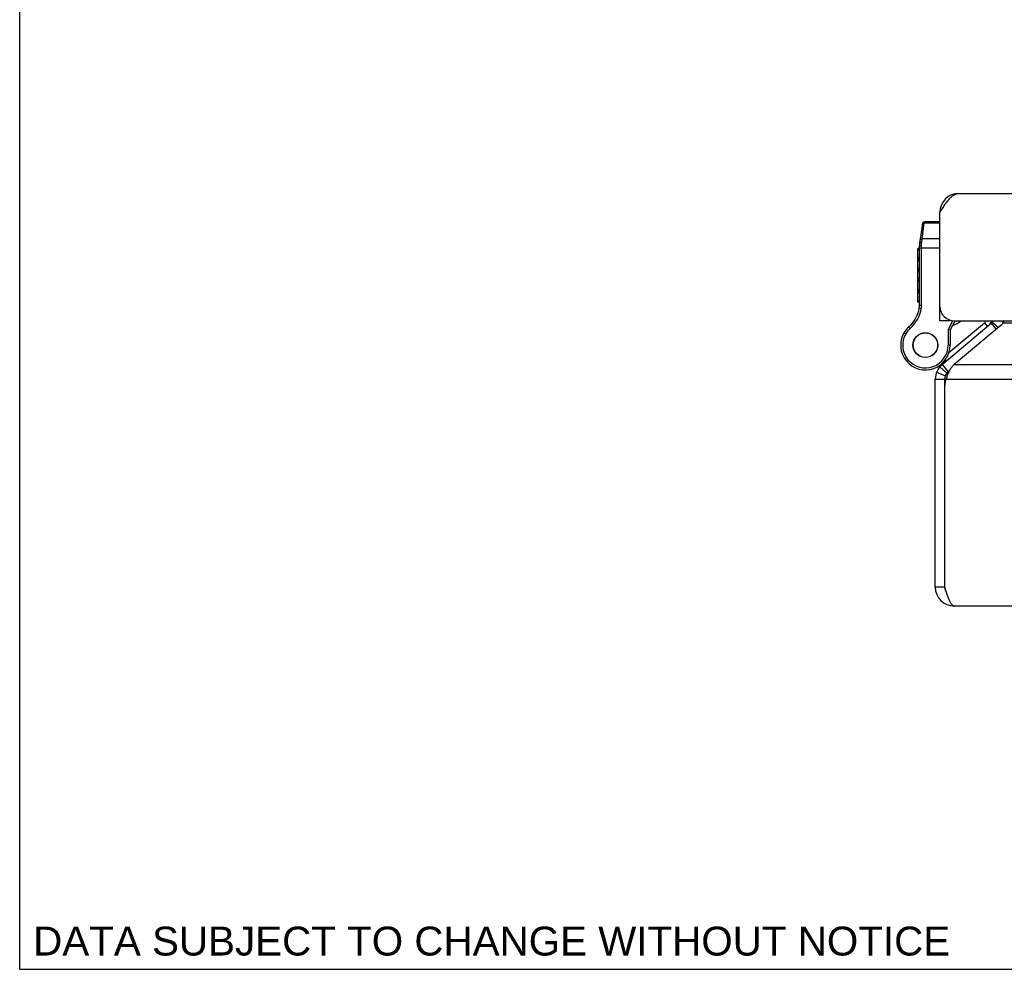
# Model space of a CAD drawing. Header units: inches. Extents: x 0 to 36.8, y 0 to 23.8.
# Tile 1 of 11: x 0 to 6.3, y 0 to 6. Entities that reach past the tile are written whole.
import ezdxf

# ---------------------------------------------------------------- set-up
doc = ezdxf.new("R2010")
doc.units = ezdxf.units.IN
doc.header["$LTSCALE"] = 2.021622
doc.header["$MEASUREMENT"] = 0
doc.layers.get('0').update_dxf_attribs({"linetype": 'CONTINUOUS'})
doc.layers.add('02___PRT_ALL_AXES', color=7, linetype='CONTINUOUS')
doc.layers.add('DIMENSIONS', color=7, linetype='CONTINUOUS')
doc.styles.get("Standard").update_dxf_attribs({"font": 'arial.ttf'})

msp = doc.modelspace()

# ---------------------------------------------------------------- linework, layer by layer
at = {"color": 7, "linetype": 'Continuous'}
for p, q in [((0, 0), (0, 23.7838)), ((5.8546, 4.8323), (5.8629, 4.8312)), ((5.742, 4.7438), (5.7248, 4.6206)), ((5.74, 4.6472), (5.7542, 4.7484)), ((5.742, 4.7438), (5.742, 4.7438)), ((5.7542, 4.7484), (5.7549, 4.755)), ((5.8536, 4.7484), (5.7542, 4.7484)), ((5.8536, 4.755), (5.7549, 4.755)), ((5.7376, 4.6254), (5.74, 4.6472)), ((5.8536, 4.6472), (5.74, 4.6472)), ((5.7236, 4.2267), (5.7236, 4.6033)), ((5.7236, 4.5913), (5.8536, 4.5913)), ((5.7328, 4.6063), (5.7332, 4.6063)), ((5.7332, 4.6063), (5.7336, 4.6063)), ((5.7336, 4.6063), (5.734, 4.6063)), ((5.7347, 4.6064), (5.7351, 4.6064)), ((5.7351, 4.6064), (5.7355, 4.6064)), ((5.7355, 4.6064), (5.736, 4.6064)), ((5.7366, 4.6096), (5.7367, 4.6109)), ((5.7366, 4.6083), (5.7366, 4.6096)), ((5.7366, 4.607), (5.7366, 4.6083)), ((5.7366, 4.2267), (5.7366, 4.607)), ((5.7367, 4.6121), (5.7368, 4.6134)), ((5.7367, 4.6109), (5.7367, 4.6121)), ((5.7368, 4.6146), (5.7369, 4.6159)), ((5.7368, 4.6134), (5.7368, 4.6146)), ((5.7369, 4.6171), (5.737, 4.6183)), ((5.7369, 4.6159), (5.7369, 4.6171)), ((5.737, 4.6183), (5.7371, 4.6195)), ((5.7371, 4.6195), (5.7372, 4.6207)), ((5.7372, 4.6207), (5.7373, 4.6219)), ((5.7373, 4.6219), (5.7374, 4.6231)), ((5.7374, 4.6231), (5.7375, 4.6243)), ((5.7375, 4.6243), (5.7376, 4.6254)), ((5.7221, 4.2075), (5.735, 4.2055)), ((5.7236, 4.2267), (5.7366, 4.2267)), ((5.8536, 4.1871), (5.8586, 4.1871)), ((5.6552, 4.0868), (5.6637, 4.077)), ((5.9136, 4.1267), (5.8536, 4.1267)), ((5.9058, 4.0696), (5.9357, 4.127)), ((5.9114, 3.9238), (6.1373, 4.1133)), ((5.9136, 4.1319), (5.9136, 4.1267)), ((5.9188, 4.0665), (5.9501, 4.1267)), ((6.1373, 4.1133), (6.1565, 4.0903)), ((6.1804, 4.1104), (6.2125, 4.072)), ((6.1871, 4.1169), (6.2258, 4.0832)), ((5.6253, 4.0508), (5.6253, 4.0509)), ((5.6253, 4.0509), (5.6365, 4.0443)), ((5.6253, 4.0508), (5.6365, 4.0443)), ((5.6365, 4.0443), (5.6365, 4.0443)), ((5.9058, 4.0696), (5.9058, 3.9715)), ((5.9188, 4.0665), (5.9058, 4.0696)), ((5.9188, 4.0665), (5.9188, 3.9715)), ((5.9188, 3.9715), (5.9058, 3.9715)), ((5.8187, 3.8248), (5.8191, 3.825)), ((5.8522, 3.8326), (5.8982, 3.7941)), ((5.867, 3.8474), (5.9056, 3.8014)), ((5.8856, 3.8748), (5.8914, 3.8679)), ((5.8322, 3.7987), (5.8882, 3.7771)), ((5.9056, 3.8014), (5.9125, 3.8073)), ((5.8242, 3.7555), (5.8842, 3.7555)), ((5.8842, 3.7156), (5.8842, 3.7555)), ((5.8842, 2.4314), (5.8242, 2.4314)), ((0, 0), (36.7568, 0))]:
    msp.add_line(p, q, dxfattribs=at)
at = {"color": 3, "linetype": 'Continuous'}
for p, q in [((5.9736, 4.9367), (15.6736, 4.9367)), ((5.8536, 4.1267), (5.8536, 4.8167)), ((5.867, 3.8474), (6.1804, 4.1104)), ((5.9436, 4.1267), (15.7036, 4.1267)), ((6.2434, 4.098), (5.9451, 3.8474)), ((15.3947, 4.1104), (6.2537, 4.1104)), ((5.9451, 3.8474), (15.7032, 3.8474)), ((5.8242, 2.4314), (5.8242, 3.7555)), ((5.8842, 2.4318), (5.8842, 3.7156)), ((5.8934, 3.7555), (15.7549, 3.7555)), ((15.7042, 2.3114), (5.9442, 2.3114))]:
    msp.add_line(p, q, dxfattribs=at)
for points in [[(5.8536, 4.8167), (5.8576, 4.8229), (5.8616, 4.8292), (5.8656, 4.8354), (5.8696, 4.8416), (5.8736, 4.8477), (5.8776, 4.8538), (5.8816, 4.8597), (5.8856, 4.8655), (5.8896, 4.8712), (5.8936, 4.8767), (5.8976, 4.882), (5.9016, 4.8872), (5.9056, 4.8922), (5.9096, 4.897), (5.9136, 4.9015), (5.9176, 4.9058), (5.9216, 4.9099), (5.9256, 4.9137), (5.9296, 4.9173), (5.9336, 4.9206), (5.9376, 4.9236), (5.9416, 4.9263), (5.9456, 4.9287), (5.9496, 4.9308), (5.9536, 4.9326), (5.9576, 4.934), (5.9616, 4.9352), (5.9656, 4.936), (5.9696, 4.9365), (5.9736, 4.9367)], [(6.2434, 4.098), (6.2463, 4.101), (6.2489, 4.104), (6.2514, 4.1072), (6.2537, 4.1104)], [(6.2537, 4.1104), (6.2554, 4.1124), (6.257, 4.1146), (6.2584, 4.1168), (6.2597, 4.1192), (6.2607, 4.1216), (6.2617, 4.1241), (6.2624, 4.1267)], [(5.9451, 3.8474), (5.9406, 3.8438), (5.9364, 3.8399), (5.9323, 3.8358), (5.9285, 3.8315), (5.9249, 3.827), (5.9215, 3.8222), (5.9183, 3.8173), (5.9152, 3.8122), (5.9124, 3.807), (5.9097, 3.8016)], [(5.9097, 3.8016), (5.9071, 3.7961), (5.9048, 3.7905), (5.9025, 3.7848), (5.9004, 3.779), (5.8985, 3.7732), (5.8967, 3.7673), (5.895, 3.7614), (5.8934, 3.7555)], [(5.9442, 2.3114), (5.942, 2.3116), (5.9399, 2.3122), (5.9377, 2.3131), (5.9356, 2.3145), (5.9334, 2.3161), (5.9313, 2.3182), (5.9292, 2.3206), (5.927, 2.3233), (5.9249, 2.3264), (5.9227, 2.3298), (5.9206, 2.3336), (5.9184, 2.3376), (5.9163, 2.342), (5.9142, 2.3466), (5.912, 2.3515), (5.9099, 2.3566), (5.9077, 2.362), (5.9056, 2.3676), (5.9034, 2.3734), (5.9013, 2.3794), (5.8992, 2.3855), (5.897, 2.3918), (5.8949, 2.3982), (5.8927, 2.4047), (5.8906, 2.4113), (5.8884, 2.418), (5.8863, 2.4247), (5.8842, 2.4314)]]:
    msp.add_lwpolyline(points, dxfattribs=at)
at = {"color": 7, "linetype": 'Continuous'}
for points in [[(5.7413, 4.7385), (5.7413, 4.7387), (5.7414, 4.7389), (5.7414, 4.7391), (5.7415, 4.7393), (5.7415, 4.7395), (5.7415, 4.7397), (5.7416, 4.7399), (5.7416, 4.7401), (5.7417, 4.7403), (5.7418, 4.7404), (5.7418, 4.7406), (5.7419, 4.7408), (5.742, 4.741), (5.742, 4.7412), (5.7421, 4.7414), (5.7422, 4.7415), (5.7423, 4.7417), (5.7424, 4.7419), (5.7425, 4.7421), (5.7426, 4.7422), (5.7427, 4.7424), (5.7428, 4.7426), (5.7429, 4.7427), (5.743, 4.7429), (5.7431, 4.7431), (5.7432, 4.7432), (5.7433, 4.7434), (5.7434, 4.7436), (5.7436, 4.7437), (5.7437, 4.7439), (5.7438, 4.744), (5.744, 4.7442), (5.7441, 4.7443), (5.7442, 4.7445), (5.7444, 4.7446), (5.7445, 4.7448), (5.7447, 4.7449), (5.7448, 4.745), (5.745, 4.7452), (5.7451, 4.7453), (5.7453, 4.7454), (5.7454, 4.7456), (5.7456, 4.7457), (5.7458, 4.7458), (5.7459, 4.7459), (5.7461, 4.7461), (5.7463, 4.7462), (5.7465, 4.7463), (5.7466, 4.7464), (5.7468, 4.7465), (5.747, 4.7466), (5.7472, 4.7467), (5.7474, 4.7468), (5.7475, 4.7469), (5.7477, 4.747), (5.7479, 4.7471), (5.7481, 4.7472), (5.7483, 4.7473), (5.7485, 4.7474), (5.7487, 4.7474), (5.7489, 4.7475), (5.7491, 4.7476), (5.7493, 4.7476), (5.7495, 4.7477), (5.7497, 4.7478), (5.7499, 4.7478), (5.7501, 4.7479), (5.7503, 4.748), (5.7505, 4.748), (5.7507, 4.748), (5.751, 4.7481), (5.7512, 4.7481), (5.7514, 4.7482), (5.7516, 4.7482), (5.7518, 4.7482), (5.752, 4.7483), (5.7522, 4.7483), (5.7525, 4.7483), (5.7527, 4.7483), (5.7529, 4.7483), (5.7531, 4.7484), (5.7533, 4.7484), (5.7535, 4.7484), (5.7538, 4.7484), (5.754, 4.7484), (5.7542, 4.7484)], [(5.7272, 4.6374), (5.7272, 4.6376), (5.7272, 4.6378), (5.7273, 4.638), (5.7273, 4.6382), (5.7274, 4.6384), (5.7274, 4.6386), (5.7275, 4.6388), (5.7275, 4.6389), (5.7276, 4.6391), (5.7276, 4.6393), (5.7277, 4.6395), (5.7278, 4.6397), (5.7278, 4.6399), (5.7279, 4.64), (5.728, 4.6402), (5.7281, 4.6404), (5.7281, 4.6406), (5.7282, 4.6408), (5.7283, 4.6409), (5.7284, 4.6411), (5.7285, 4.6413), (5.7286, 4.6415), (5.7287, 4.6416), (5.7288, 4.6418), (5.729, 4.642), (5.7291, 4.6421), (5.7292, 4.6423), (5.7293, 4.6424), (5.7294, 4.6426), (5.7296, 4.6427), (5.7297, 4.6429), (5.7298, 4.6431), (5.73, 4.6432), (5.7301, 4.6434), (5.7302, 4.6435), (5.7304, 4.6436), (5.7305, 4.6438), (5.7307, 4.6439), (5.7308, 4.6441), (5.731, 4.6442), (5.7311, 4.6443), (5.7313, 4.6444), (5.7315, 4.6446), (5.7316, 4.6447), (5.7318, 4.6448), (5.732, 4.6449), (5.7321, 4.6451), (5.7323, 4.6452), (5.7325, 4.6453), (5.7327, 4.6454), (5.7328, 4.6455), (5.733, 4.6456), (5.7332, 4.6457), (5.7334, 4.6458), (5.7336, 4.6459), (5.7338, 4.646), (5.734, 4.6461), (5.7342, 4.6461), (5.7344, 4.6462), (5.7346, 4.6463), (5.7348, 4.6464), (5.735, 4.6465), (5.7352, 4.6465), (5.7354, 4.6466), (5.7356, 4.6467), (5.7358, 4.6467), (5.736, 4.6468), (5.7362, 4.6468), (5.7364, 4.6469), (5.7366, 4.6469), (5.7368, 4.647), (5.737, 4.647), (5.7372, 4.647), (5.7374, 4.6471), (5.7377, 4.6471), (5.7379, 4.6471), (5.7381, 4.6472), (5.7383, 4.6472), (5.7385, 4.6472), (5.7387, 4.6472), (5.739, 4.6472), (5.7392, 4.6472), (5.7394, 4.6472), (5.7396, 4.6473), (5.7398, 4.6472), (5.74, 4.6472)], [(5.7236, 4.6033), (5.7236, 4.6033), (5.7236, 4.6034), (5.7236, 4.6034), (5.7236, 4.6035), (5.7237, 4.6035), (5.7237, 4.6036), (5.7237, 4.6036), (5.7237, 4.6037), (5.7238, 4.6037), (5.7238, 4.6038), (5.7238, 4.6038), (5.7239, 4.6039), (5.7239, 4.6039), (5.724, 4.604), (5.724, 4.604), (5.7241, 4.6041), (5.7241, 4.6041), (5.7242, 4.6042), (5.7243, 4.6042), (5.7243, 4.6043), (5.7244, 4.6043), (5.7245, 4.6044), (5.7246, 4.6044), (5.7246, 4.6045), (5.7247, 4.6045), (5.7248, 4.6046), (5.7249, 4.6046), (5.725, 4.6047), (5.7251, 4.6047), (5.7252, 4.6048), (5.7253, 4.6048), (5.7254, 4.6049), (5.7255, 4.6049), (5.7257, 4.605), (5.7258, 4.605), (5.7259, 4.605), (5.726, 4.6051), (5.7261, 4.6051), (5.7263, 4.6052), (5.7264, 4.6052), (5.7265, 4.6053), (5.7267, 4.6053), (5.7268, 4.6053), (5.727, 4.6054), (5.7271, 4.6054), (5.7273, 4.6054), (5.7274, 4.6055), (5.7276, 4.6055), (5.7277, 4.6056), (5.7279, 4.6056), (5.7281, 4.6056), (5.7282, 4.6057), (5.7284, 4.6057), (5.7286, 4.6057), (5.7287, 4.6058), (5.7289, 4.6058), (5.7291, 4.6058), (5.7293, 4.6059), (5.7294, 4.6059), (5.7296, 4.6059), (5.7298, 4.6059), (5.73, 4.606), (5.7302, 4.606), (5.7304, 4.606), (5.7306, 4.606), (5.7308, 4.6061), (5.7309, 4.6061), (5.7311, 4.6061), (5.7313, 4.6061), (5.7315, 4.6062), (5.7317, 4.6062), (5.7319, 4.6062), (5.7321, 4.6062), (5.7324, 4.6062), (5.7326, 4.6062), (5.7328, 4.6063)], [(5.7248, 4.6206), (5.7248, 4.6207), (5.7249, 4.6208), (5.7249, 4.6209), (5.7249, 4.6211), (5.7249, 4.6212), (5.725, 4.6213), (5.725, 4.6214), (5.7251, 4.6215), (5.7251, 4.6216), (5.7252, 4.6217), (5.7252, 4.6218), (5.7253, 4.622), (5.7253, 4.6221), (5.7254, 4.6222), (5.7255, 4.6223), (5.7255, 4.6224), (5.7256, 4.6225), (5.7257, 4.6226), (5.7258, 4.6227), (5.7258, 4.6228), (5.7259, 4.6229), (5.726, 4.623), (5.7261, 4.6231), (5.7262, 4.6232), (5.7263, 4.6233), (5.7264, 4.6234), (5.7265, 4.6235), (5.7266, 4.6236), (5.7267, 4.6237), (5.7269, 4.6238), (5.727, 4.6238), (5.7271, 4.6239), (5.7272, 4.624), (5.7273, 4.6241), (5.7275, 4.6242), (5.7276, 4.6243), (5.7277, 4.6243), (5.7279, 4.6244), (5.728, 4.6245), (5.7282, 4.6246), (5.7283, 4.6246), (5.7285, 4.6247), (5.7286, 4.6248), (5.7288, 4.6249), (5.7289, 4.6249), (5.7291, 4.625), (5.7292, 4.6251), (5.7294, 4.6251), (5.7296, 4.6252), (5.7297, 4.6252), (5.7299, 4.6253), (5.7301, 4.6253), (5.7303, 4.6254), (5.7304, 4.6254), (5.7306, 4.6255), (5.7308, 4.6255), (5.731, 4.6256), (5.7312, 4.6256), (5.7313, 4.6257), (5.7315, 4.6257), (5.7317, 4.6258), (5.7319, 4.6258), (5.7321, 4.6258), (5.7323, 4.6259), (5.7325, 4.6259), (5.7327, 4.6259), (5.7329, 4.6259), (5.7331, 4.626), (5.7333, 4.626), (5.7335, 4.626), (5.7337, 4.626), (5.7339, 4.626), (5.7341, 4.6261), (5.7343, 4.6261), (5.7345, 4.6261), (5.7347, 4.6261), (5.7349, 4.6261), (5.7351, 4.6261), (5.7353, 4.6261), (5.7356, 4.6261), (5.7358, 4.6261), (5.736, 4.6261), (5.7362, 4.6261), (5.7364, 4.6261), (5.7366, 4.6261), (5.7368, 4.6261), (5.7371, 4.626), (5.7373, 4.626), (5.7375, 4.626), (5.7377, 4.626)], [(5.734, 4.6063), (5.7345, 4.6064), (5.7347, 4.6064)], [(5.736, 4.6064), (5.7364, 4.6064), (5.7366, 4.6064)]]:
    msp.add_lwpolyline(points, dxfattribs=at)
at = {"color": 3, "linetype": 'Continuous'}
for centre, radius, start, end in [((5.9736, 4.8167), 0.12, 90, 180), ((5.9436, 4.2167), 0.09, 180, 270), ((6.1418, 4.1563), 0.06, 310, 330.37755), ((5.9442, 3.7555), 0.12, 130, 180), ((6.0549, 3.6971), 0.1717, 160.12239, 173.81324), ((5.9442, 2.4314), 0.12, 180, 270), ((6.0428, 2.4318), 0.1586, 180, 180.13366)]:
    msp.add_arc(centre, radius, start, end, dxfattribs=at)
at = {"color": 7, "linetype": 'Continuous'}
for centre, radius, start, end in [((5.7549, 4.742), 0.013, 90, 172.02427), ((5.8486, 4.6033), 0.125, 172.03825, 180), ((5.5245, 4.2383), 0.2, 310.79327, 351.15991), ((5.5245, 4.2383), 0.213, 310.79327, 351.15991), ((5.5986, 4.2267), 0.125, 351.15991, 360), ((5.5986, 4.2267), 0.138, 351.15991, 360), ((5.7613, 3.9715), 0.1575, 127.31101, 149.72135), ((5.748, 3.9793), 0.1421, 130.79327, 149.73501), ((5.748, 3.9793), 0.1291, 130.79327, 149.73501), ((5.8617, 4.2937), 0.21, 290.29811, 307.31443), ((6.0762, 4.1861), 0.095, 310, 321.27437), ((6.0762, 4.1861), 0.125, 310, 331.61139), ((6.1418, 4.1563), 0.12, 336.07181, 345.69403), ((5.7613, 3.9715), 0.1575, 149.73501, 360), ((5.7613, 3.9715), 0.1445, 149.73501, 360), ((5.7243, 4.0671), 0.26, 291.378, 310), ((5.9442, 3.7555), 0.06, 130, 180), ((5.9442, 2.4314), 0.06, 180, 215.79249)]:
    msp.add_arc(centre, radius, start, end, dxfattribs=at)
at = {"layer": '02___PRT_ALL_AXES', "color": 7, "linetype": 'Continuous'}
for p, q in [((5.7136, 4.2457), (5.7136, 4.5861)), ((5.7236, 4.5861), (5.7136, 4.5861)), ((5.7236, 4.5859), (5.7136, 4.5859)), ((5.7236, 4.5775), (5.7136, 4.5775)), ((5.7236, 4.5269), (5.7136, 4.5269)), ((5.7236, 4.5185), (5.7136, 4.5185)), ((5.7236, 4.5101), (5.7136, 4.5101)), ((5.7236, 4.458), (5.7136, 4.458)), ((5.7236, 4.4496), (5.7136, 4.4496)), ((5.7236, 4.4412), (5.7136, 4.4412)), ((5.7236, 4.3943), (5.7136, 4.3943)), ((5.7236, 4.3859), (5.7136, 4.3859)), ((5.7236, 4.3775), (5.7136, 4.3775)), ((5.7236, 4.3228), (5.7136, 4.3228)), ((5.7236, 4.3144), (5.7136, 4.3144)), ((5.7236, 4.306), (5.7136, 4.306)), ((5.7236, 4.2541), (5.7136, 4.2541)), ((5.7236, 4.2457), (5.7136, 4.2457))]:
    msp.add_line(p, q, dxfattribs=at)
for radius in [0.079, 0.078]:
    msp.add_circle((5.7613, 3.9715), radius, dxfattribs=at)

# ---------------------------------------------------------------- texts
at = {"layer": 'DIMENSIONS', "color": 2, "linetype": 'Continuous', "insert": (3.0024, 0.2716), "char_height": 0.183784, "width": 5.822325, "attachment_point": 2, "line_spacing_factor": 0.9}
msp.add_mtext('DATA SUBJECT TO CHANGE WITHOUT NOTICE', dxfattribs=at)

doc.saveas('drawing.dxf')
